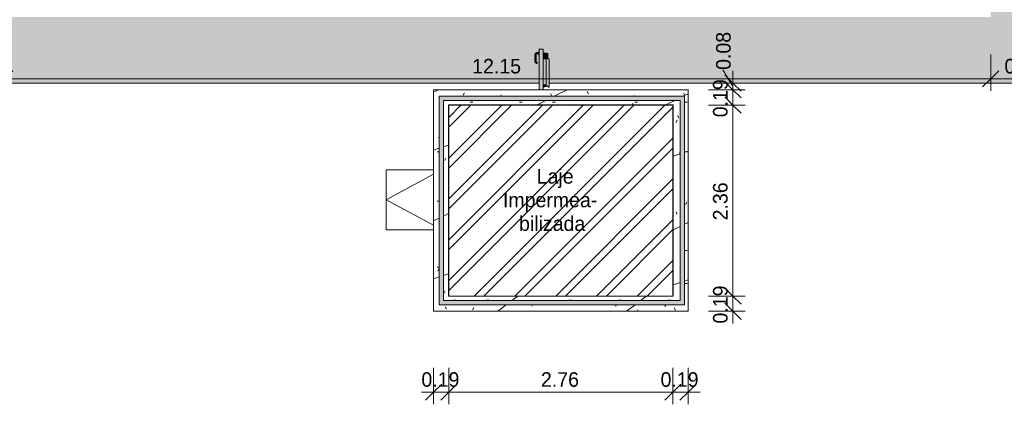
# Model space of a CAD drawing. Header units: millimetres. Extents: x -18260 to 188148, y -14086 to 2351883.
# Tile 240 of 256: x 111899 to 124035, y -14086 to -9344. Entities that reach past the tile are written whole.
import ezdxf

# ---------------------------------------------------------------- set-up
doc = ezdxf.new("R2010")
doc.units = ezdxf.units.MM
for name, color, linetype, lineweight in [('A-ANNO-DIMS', 211, 'Continuous', 9), ('A-ANNO-DIMS-100', 211, 'Continuous', 9), ('A-DOOR', 31, 'Continuous', 9), ('A-FLOR', 192, 'Continuous', 18), ('A-FLOR-PATT', 8, 'Continuous', 18), ('A-GLAZ', 151, 'Continuous', 9), ('A-ROOF', 132, 'Continuous', 9), ('A-ROOF-OTLN', 132, 'Continuous', 9), ('A-ROOF-PATT', 132, 'Continuous', 9), ('A-WALL', 113, 'Continuous', 18), ('G-ANNO-TEXT', 231, 'Continuous', 9)]:
    doc.layers.add(name, color=color, linetype=linetype, lineweight=lineweight)
doc.styles.add('Century Gothic_3', font='GOTHIC.TTF', dxfattribs={"height": 180})
doc.dimstyles.new('1_8mm_Century_Gothic', dxfattribs={"dimscale": 304.8, "dimtxt": 187.950289, "dimasz": 0.656168, "dimexe": 0.492126, "dimexo": 0.0625, "dimgap": 0.049213, "dimtad": 1, "dimlfac": 0.001, "dimrnd": 0.01, "dimzin": 0, "dimdsep": 46, "dimtxsty": 'Century Gothic_3', "dimblk1": 'OBLIQUE', "dimblk2": 'OBLIQUE', "dimsah": 1, "dimcen": 0.09, "dimdle": 0.492126, "dimazin": 0, "dimtfac": 1, "dimtdec": 4, "dimtix": 1, "dimtmove": 0, "dimatfit": 3, "dimfxl": 0.984252, "dimfxlon": 1, "dimtvp": 1, "dimtolj": 1, "dimtzin": 0, "dimarcsym": 2})
doc.dimstyles.new('1_8mm_Century_Gothic_1', dxfattribs={"dimscale": 304.8, "dimtxt": 187.950289, "dimasz": 0.656168, "dimexe": 0.492126, "dimexo": 0.0625, "dimgap": 0.049213, "dimtad": 1, "dimlfac": 0.001, "dimrnd": 0.01, "dimzin": 0, "dimdsep": 46, "dimtxsty": 'Century Gothic_3', "dimblk1": 'OBLIQUE', "dimblk2": 'OBLIQUE', "dimsah": 1, "dimcen": 0.09, "dimdle": 0.492126, "dimazin": 0, "dimtfac": 1, "dimtdec": 4, "dimtix": 1, "dimtmove": 2, "dimatfit": 3, "dimfxl": 0.984252, "dimfxlon": 1, "dimtvp": 1, "dimtolj": 1, "dimtzin": 0, "dimarcsym": 2})
doc.dimstyles.new('1_8mm_Century_Gothic_2', dxfattribs={"dimscale": 304.8, "dimtxt": 187.950289, "dimasz": 0.656168, "dimexe": 0.492126, "dimexo": 0.0625, "dimgap": 0.049213, "dimtad": 1, "dimlfac": 0.001, "dimrnd": 0.01, "dimzin": 0, "dimdsep": 46, "dimtxsty": 'Century Gothic_3', "dimblk1": 'OBLIQUE', "dimblk2": 'OBLIQUE', "dimsah": 1, "dimcen": 0.09, "dimdle": 0.492126, "dimazin": 0, "dimtfac": 1, "dimtdec": 4, "dimtix": 1, "dimtmove": 1, "dimatfit": 3, "dimfxl": 0.984252, "dimfxlon": 1, "dimtvp": 1, "dimtolj": 1, "dimtzin": 0, "dimarcsym": 2})

# ---------------------------------------------------------------- blocks, each defined once
blk = doc.blocks.new('CC_PORTA ABRIR_CORTA-FOGO_1 FOLHA LISA - FOLHA 0_60 x 1_80-V275-PLANTA DE IMPERMEABILIZAÇÃO - COBERTURA')
at = {"layer": 'A-DOOR', "lineweight": 5}
for color, points in [(71, [(-307, 455), (-300, 456), (-301, 530), (-315, 530), (-313, 455), (-309, 455)]), (71, [(-313, 530), (-301, 530), (-300, 530), (-294, 542), (-282, 549), (-282, 561), (-293, 560), (-299, 557), (-310, 545), (-313, 533)]), (71, [(-266, 547), (-266, 562), (-282, 561), (-282, 547)]), (71, [(-260, 555), (-260, 579), (-266, 579), (-266, 555)]), (71, [(-260, 531), (-260, 555), (-266, 555), (-266, 531)]), (255, [(-210, 103), (-210, 605), (-260, 605), (-260, 103)]), (256, [(-188, 524), (-170, 524), (-170, 556), (-210, 556), (-210, 524)]), (256, [(-170, 517), (-156, 517), (-158, 523), (-159, 524), (-210, 523), (-210, 517), (-184, 517)]), (256, [(-155, 495), (-156, 517), (-210, 517), (-210, 495), (-156, 495)]), (256, [(-188, 490), (-155, 490), (-156, 495), (-210, 495), (-210, 490), (-208, 490)]), (256, [(-210, 485), (-155, 486), (-156, 490), (-210, 490), (-210, 485)]), (256, [(-143, 136), (-140, 137), (-137, 140), (-137, 164), (-140, 164), (-140, 484), (-155, 487), (-155, 485), (-174, 485), (-174, 150), (-162, 149), (-145, 137)]), (256, [(-156, 506), (-153, 495), (-153, 554), (-170, 554), (-169, 524), (-158, 523), (-156, 519), (-156, 517)]), (256, [(-155, 491), (-154, 492), (-155, 491)]), (256, [(-140, 484), (-139, 485), (-155, 489), (-155, 488), (-141, 484)]), (71, [(-291, 429), (-287, 430), (-287, 442), (-287, 442), (-296, 446), (-301, 455), (-312, 455), (-313, 451), (-309, 440), (-300, 431), (-295, 430)]), (256, [(-210, 164), (-174, 164), (-174, 485), (-210, 485), (-210, 164)]), (256, [(-138, 164), (-139, 484), (-140, 484), (-139, 164), (-138, 164)]), (256, [(-210, 136), (-192, 143), (-174, 144), (-174, 164), (-210, 164), (-210, 143)])]:
    blk.add_hatch(color=color, dxfattribs=at).paths.add_polyline_path(points)
at = {"layer": 'A-DOOR', "color": 90, "lineweight": 5}
for p, q in [((-315, 530), (-315, 455)), ((-300, 455), (-300, 530)), ((-266, 562), (-282, 562)), ((-282, 547), (-266, 547)), ((-260, 580), (-266, 580)), ((-266, 555), (-266, 579)), ((-266, 531), (-266, 555)), ((-266, 530), (-260, 530)), ((-260, 103), (-260, 605)), ((-210, 605), (-260, 605)), ((-210, 605), (-210, 103)), ((-287, 442), (-287, 427)), ((-287, 427), (-287, 430)), ((-202, 138), (-208, 136)), ((-208, 136), (-208, 137)), ((-202, 138), (-202, 139)), ((-193, 141), (-201, 139)), ((-201, 139), (-193, 141)), ((-201, 139), (-196, 140)), ((-196, 140), (-201, 139)), ((-201, 139), (-201, 140)), ((-201, 139), (-201, 140)), ((-201, 139), (-201, 140)), ((-201, 139), (-201, 140)), ((-199, 140), (-198, 139)), ((-199, 140), (-198, 139)), ((-198, 141), (-198, 140)), ((-198, 140), (-198, 141)), ((-196, 140), (-198, 140)), ((-196, 140), (-198, 140)), ((-198, 140), (-196, 140)), ((-193, 142), (-197, 140)), ((-193, 141), (-197, 140)), ((-197, 140), (-193, 141)), ((-197, 141), (-196, 140)), ((-197, 141), (-197, 140)), ((-197, 140), (-197, 141)), ((-196, 140), (-197, 141)), ((-197, 140), (-197, 140)), ((-197, 140), (-197, 140)), ((-196, 140), (-196, 141)), ((-194, 142), (-193, 141)), ((-193, 141), (-194, 142)), ((-193, 142), (-193, 142))]:
    blk.add_line(p, q, dxfattribs=at)
at = {"layer": 'A-DOOR', "lineweight": 5}
for p, q in [((-210, 556), (-170, 556)), ((-170, 524), (-210, 524)), ((-210, 517), (-156, 517)), ((-210, 495), (-155, 495)), ((-170, 556), (-170, 524)), ((-169, 524), (-159, 524)), ((-155, 495), (-155, 490)), ((-138, 485), (-155, 490)), ((-154, 493), (-153, 493)), ((-154, 485), (-154, 491)), ((-154, 491), (-154, 489)), ((-153, 493), (-153, 554)), ((-210, 485), (-174, 485)), ((-210, 485), (-154, 485)), ((-174, 164), (-174, 485)), ((-154, 485), (-154, 485)), ((-138, 164), (-138, 485)), ((-174, 164), (-210, 164)), ((-210, 136), (-192, 143)), ((-192, 143), (-175, 143)), ((-174, 144), (-174, 164)), ((-174, 150), (-164, 150)), ((-162, 149), (-145, 137)), ((-143, 136), (-141, 136)), ((-137, 164), (-140, 164)), ((-139, 164), (-140, 164)), ((-137, 140), (-137, 164))]:
    blk.add_line(p, q, dxfattribs=at)
at = {"layer": 'A-DOOR', "color": 90, "lineweight": 5, "flags": 128}
for points in [[(-282, 562), (-283, 562), (-285, 562), (-286, 562), (-287, 562), (-288, 562), (-290, 562), (-291, 561), (-292, 561), (-293, 560), (-295, 560), (-296, 559), (-297, 559), (-298, 558), (-299, 558), (-300, 557), (-301, 556), (-302, 555), (-303, 554), (-304, 554), (-305, 553), (-306, 552), (-307, 551), (-308, 550), (-309, 549), (-309, 548), (-310, 546), (-311, 545), (-311, 544), (-312, 543), (-312, 542), (-313, 541), (-313, 539), (-313, 538), (-314, 537), (-314, 536), (-314, 534), (-314, 533), (-314, 532), (-315, 530), (-315, 530)], [(-300, 530), (-299, 531), (-299, 531), (-299, 532), (-299, 533), (-299, 533), (-299, 534), (-299, 535), (-299, 536), (-298, 536), (-298, 537), (-298, 537), (-298, 538), (-297, 539), (-297, 539), (-296, 540), (-296, 540), (-296, 541), (-295, 542), (-295, 542), (-294, 543), (-294, 543), (-293, 543), (-293, 544), (-292, 544), (-291, 545), (-291, 545), (-290, 545), (-290, 546), (-289, 546), (-288, 546), (-288, 547), (-287, 547), (-286, 547), (-286, 547), (-285, 547), (-284, 547), (-284, 547), (-283, 547), (-282, 547), (-282, 547)], [(-315, 455), (-314, 454), (-314, 453), (-314, 452), (-314, 451), (-314, 450), (-314, 448), (-313, 447), (-313, 446), (-313, 445), (-312, 444), (-312, 443), (-311, 442), (-311, 441), (-310, 440), (-310, 439), (-309, 439), (-308, 438), (-308, 437), (-307, 436), (-306, 435), (-305, 435), (-305, 434), (-304, 433), (-303, 432), (-302, 432), (-301, 431), (-300, 431), (-299, 430), (-298, 430), (-297, 429), (-296, 429), (-295, 429), (-294, 428), (-293, 428), (-292, 428), (-291, 428), (-289, 428), (-288, 428), (-287, 427), (-287, 427)], [(-287, 442), (-287, 442), (-288, 443), (-288, 443), (-289, 443), (-289, 443), (-290, 443), (-290, 443), (-291, 443), (-291, 443), (-292, 443), (-292, 444), (-293, 444), (-293, 444), (-294, 444), (-294, 445), (-294, 445), (-295, 445), (-295, 446), (-296, 446), (-296, 446), (-296, 447), (-297, 447), (-297, 447), (-297, 448), (-298, 448), (-298, 449), (-298, 449), (-298, 450), (-298, 450), (-299, 450), (-299, 451), (-299, 451), (-299, 452), (-299, 452), (-299, 453), (-299, 453), (-299, 454), (-299, 454), (-300, 455), (-300, 455)]]:
    blk.add_lwpolyline(points, dxfattribs=at)
at = {"layer": 'A-DOOR', "lineweight": 5, "flags": 128}
for points in [[(-156, 517), (-156, 506), (-155, 495)], [(-155, 556), (-155, 556), (-155, 556), (-155, 556), (-155, 556), (-155, 556), (-155, 556), (-154, 556), (-154, 556), (-154, 556), (-154, 556), (-154, 556), (-154, 556), (-154, 556), (-154, 556), (-154, 556), (-154, 556), (-154, 556), (-154, 556), (-154, 555), (-154, 555), (-154, 555), (-153, 555), (-153, 555), (-153, 555), (-153, 555), (-153, 555), (-153, 555), (-153, 555), (-153, 555), (-153, 555), (-153, 555), (-153, 555), (-153, 554), (-153, 554), (-153, 554), (-153, 554), (-153, 554), (-153, 554), (-153, 554), (-153, 554)]]:
    blk.add_lwpolyline(points, dxfattribs=at)
at = {"layer": 'A-DOOR', "lineweight": 5}
for centre, radius, start, end in [((-175, 144), 1, 270, 0), ((-164, 146), 4, 53.5969, 90), ((-143, 140), 4, 233.5969, 270), ((-141, 140), 4, 270, 360)]:
    blk.add_arc(centre, radius, start, end, dxfattribs=at)
for points, knots in [([(-159, 524), (-158, 524), (-158, 524), (-157, 522), (-157, 520), (-156, 518), (-156, 517)], [0, 0, 0, 0, 0.333333, 0.5, 0.666667, 1, 1, 1, 1]), ([(-155, 490), (-155, 489), (-155, 488), (-155, 487), (-155, 486), (-154, 485), (-154, 485), (-154, 485)], [0, 0, 0, 0, 0.285714, 0.428571, 0.571429, 0.785714, 1, 1, 1, 1]), ([(-154, 491), (-154, 491), (-154, 492), (-154, 492), (-154, 493), (-154, 493), (-154, 493)], [0, 0, 0, 0, 0.2857143, 0.4285714, 0.5714286, 0.7142857, 0.7142857, 0.7142857, 0.7142857]), ([(-154, 493), (-154, 493), (-154, 493), (-154, 492), (-154, 492), (-154, 491), (-154, 491)], [0.2857143, 0.2857143, 0.2857143, 0.2857143, 0.4285714, 0.5714286, 0.7857143, 1, 1, 1, 1]), ([(-140, 484), (-140, 484), (-140, 484), (-139, 484), (-139, 484), (-139, 484), (-139, 485), (-138, 485), (-138, 485), (-138, 485), (-138, 485), (-138, 485)], [0, 0, 0, 0, 0.166667, 0.25, 0.333333, 0.416667, 0.5, 0.583333, 0.666667, 0.833333, 1, 1, 1, 1])]:
    blk.add_open_spline(points, degree=3, knots=knots, dxfattribs=at)
blk = doc.blocks.new('CHAPIM4 - CHAPIM-4615741-PLANTA DE IMPERMEABILIZAÇÃO - COBERTURA')
at = {"layer": 'A-ROOF-PATT', "lineweight": 5}
h = blk.add_hatch(dxfattribs=at)
h.set_pattern_fill('FP_31', color=71, style=0, pattern_type=2)
h.set_pattern_definition([(0, (2e-05, -3e-05), (812.8, 203.2), [33.528, -576.072, 33.528, -576.072, -3251.2]), (0, (2e-05, -3e-05), (812.8, 203.2), [-1219.2, 33.528, -1185.672, 33.528, -576.072, -1422.4]), (0, (2e-05, -3e-05), (812.8, 203.2), [-3048, 33.528, -372.872, 33.528, -982.472]), (120, (304.8, 101.6), (-582.3764, 602.3054), [33.528, -576.072, 33.528, -576.072, -3251.2]), (120, (304.8, 101.6), (-582.3764, 602.3054), [-1219.2, 33.528, -1185.672, 33.528, -576.072, -1422.4]), (120, (304.8, 101.6), (-582.3764, 602.3054), [-3048, 33.528, -372.872, 33.528, -982.472]), (240, (406.4, 508), (-230.4236, -805.5054), [33.528, -576.072, 33.528, -576.072, -3251.2]), (240, (406.4, 508), (-230.4236, -805.5054), [-1219.2, 33.528, -1185.672, 33.528, -576.072, -1422.4]), (240, (406.4, 508), (-230.4236, -805.5054), [-3048, 33.528, -372.872, 33.528, -982.472])])
h.paths.add_polyline_path([(15659, -12939), (16539, -12939), (16539, -10208), (13403, -10208), (13403, -12939), (13590, -12939)])
h.paths.add_polyline_path([(16494, -12859), (13472, -12859), (13472, -10288), (16494, -10288), (16494, -12808)])
h.paths.add_polyline_path([(16408, -12808), (16443, -12808), (16443, -10339), (13523, -10339), (13523, -12808), (16360, -12808)])
h.paths.add_polyline_path([(15659, -12754), (13588, -12754), (13588, -10393), (16354, -10393), (16354, -12754), (16351, -12754)])
h = blk.add_hatch(dxfattribs=at)
h.set_pattern_fill('FP_30', color=71, style=0, pattern_type=2)
h.set_pattern_definition([(216.87, (635, 1587.5), (4762.4943, 3175.0085), [793.75, -7143.75]), (206.565, (1587.5, 1111.25), (-1587.501, -1587.5), [1774.88, -1774.88]), (198.435, (1587.5, 317.5), (-3174.997, -1587.503), [1004.02, -4016.09])])
h.paths.add_polyline_path([(15659, -12939), (16539, -12939), (16539, -10208), (13403, -10208), (13403, -12939), (13590, -12939)])
h.paths.add_polyline_path([(16494, -12859), (13472, -12859), (13472, -10288), (16494, -10288), (16494, -12808)])
h.paths.add_polyline_path([(16408, -12808), (16443, -12808), (16443, -10339), (13523, -10339), (13523, -12808), (16360, -12808)])
h.paths.add_polyline_path([(15659, -12754), (13588, -12754), (13588, -10393), (16354, -10393), (16354, -12754), (16351, -12754)])
at = {"layer": 'A-ROOF-OTLN', "color": 90, "lineweight": 5}
for p, q in [((13403, -10208), (16539, -10208)), ((13403, -12939), (13403, -10208)), ((16539, -10208), (16539, -12939)), ((16354, -10393), (13588, -10393)), ((13588, -10393), (13588, -12754)), ((16354, -12754), (16354, -10393)), ((16354, -12754), (13588, -12754)), ((16539, -12939), (13403, -12939))]:
    blk.add_line(p, q, dxfattribs=at)
blk = doc.blocks.new('FX-HRT-JANELA_MAXIM-AR-1FL - 80x80cm-1FL-ALU-3_0cmFolha-V276-PLANTA DE IMPERMEABILIZAÇÃO - COBERTURA')
at = {"layer": 'A-GLAZ', "color": 90, "lineweight": 5}
for p, q in [((-370, 685), (370, 685)), ((-370, 103), (-370, 685)), ((-315, 103), (0, 685)), ((315, 103), (0, 685)), ((370, 685), (370, 103))]:
    blk.add_line(p, q, dxfattribs=at)
blk = doc.blocks.new('BE-PMSa-MOD-ARQ-CONEXAODOFUTURO-EX-000-R_rvt-3-PLANTA DE IMPERMEABILIZAÇÃO - COBERTURA')
at = {"layer": 'A-FLOR-PATT', "lineweight": 5}
h = blk.add_hatch(dxfattribs=at)
h.set_pattern_fill('FP_2', color=55, style=0, pattern_type=2)
h.set_pattern_definition([(0, (0, 0), (812.8, 203.2), [33.528, -576.072, 33.528, -576.072, -3251.2]), (0, (0, 0), (812.8, 203.2), [-1219.2, 33.528, -1185.672, 33.528, -576.072, -1422.4]), (0, (0, 0), (812.8, 203.2), [-3048, 33.528, -372.872, 33.528, -982.472]), (120, (304.8, 101.6), (-582.3764, 602.3054), [33.528, -576.072, 33.528, -576.072, -3251.2]), (120, (304.8, 101.6), (-582.3764, 602.3054), [-1219.2, 33.528, -1185.672, 33.528, -576.072, -1422.4]), (120, (304.8, 101.6), (-582.3764, 602.3054), [-3048, 33.528, -372.872, 33.528, -982.472]), (240, (406.4, 508), (-230.4236, -805.5054), [33.528, -576.072, 33.528, -576.072, -3251.2]), (240, (406.4, 508), (-230.4236, -805.5054), [-1219.2, 33.528, -1185.672, 33.528, -576.072, -1422.4]), (240, (406.4, 508), (-230.4236, -805.5054), [-3048, 33.528, -372.872, 33.528, -982.472])])
h.paths.add_polyline_path([(21231, -10126), (21231, 5919), (12004, 5918), (12004, 5447), (20269, 5447), (20269, 4281), (20299, 4281), (20299, 1531), (20269, 1531), (20269, 1144), (20299, 1144), (20299, -1606), (20269, -1606), (20269, -2040), (20299, -2040), (20299, -4790), (20269, -4790), (20269, -5274), (20299, -5274), (20299, -8024), (20269, -8024), (20269, -9313), (8116, -9313), (8116, -9126), (2121, -9126), (2121, -9313), (1851, -9313), (1851, -9126), (-4144, -9126), (-4144, -9313), (-16600, -9313), (-16600, -9309), (-16627, -9309), (-16627, -7987), (-16657, -7987), (-16656, -5237), (-16627, -5237), (-16627, -4803), (-16657, -4803), (-16656, -2053), (-16627, -2053), (-16627, -1621), (-16657, -1621), (-16656, 1129), (-16627, 1129), (-16627, 1534), (-16657, 1534), (-16656, 4292), (-16627, 4292), (-16627, 5479), (-16357, 5479), (-16357, 5447), (-8031, 5447), (-8031, 5919), (-17589, 5919), (-17589, -10126), (14705, -10126), (14705, -9780), (14699, -9780), (14699, -9763), (14682, -9764), (14671, -9768), (14666, -9781), (14666, -9856), (14671, -9865), (14677, -9868), (14678, -9869), (14678, -9881), (14674, -9882), (14663, -9878), (14654, -9869), (14652, -9860), (14652, -9856), (14651, -9856), (14652, -9781), (14654, -9770), (14655, -9764), (14667, -9753), (14683, -9748), (14699, -9748), (14699, -9732), (14705, -9732), (14705, -9706), (14755, -9706), (14755, -9755), (14795, -9755), (14796, -9757), (14812, -9757), (14811, -9816), (14810, -9816), (14811, -9818), (14811, -9819), (14811, -9821), (14827, -9827), (14827, -10126), (20089, -10126)])
h.paths.add_polyline_path([(14666, -9781), (14666, -9780), (14665, -9781)])
at = {"layer": 'A-WALL', "lineweight": 5}
for points in [[(13588, -12751), (13590, -12751), (13590, -10393), (13588, -10393), (13588, -12751)], [(16354, -10396), (16354, -10393), (13590, -10393), (13590, -10396), (16351, -10396)], [(16354, -12754), (16354, -10396), (16351, -10396), (16351, -12754)], [(15659, -12754), (16351, -12754), (16351, -12751), (13588, -12751), (13588, -12754), (15105, -12754)]]:
    blk.add_hatch(color=254, dxfattribs=at).paths.add_polyline_path(points)
at = {"layer": 'A-FLOR', "color": 250, "lineweight": 5}
for p, q in [((-17589, -10126), (14705, -10126)), ((14827, -10126), (21231, -10126))]:
    blk.add_line(p, q, dxfattribs=at)
at = {"layer": 'A-WALL', "color": 250, "lineweight": 5}
for p, q in [((13590, -10396), (13590, -12751)), ((16351, -10396), (13590, -10396)), ((16351, -12751), (16351, -10396)), ((13590, -12751), (16351, -12751))]:
    blk.add_line(p, q, dxfattribs=at)
at = {"layer": 'A-DOOR', "color": 250, "lineweight": 5}
blk.add_blockref('CC_PORTA ABRIR_CORTA-FOGO_1 FOLHA LISA - FOLHA 0_60 x 1_80-V275-PLANTA DE IMPERMEABILIZAÇÃO - COBERTURA', (14965, -10311), dxfattribs=at)
at = {"layer": 'A-GLAZ', "color": 250, "lineweight": 5, "rotation": 90.00000000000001}
blk.add_blockref('FX-HRT-JANELA_MAXIM-AR-1FL - 80x80cm-1FL-ALU-3_0cmFolha-V276-PLANTA DE IMPERMEABILIZAÇÃO - COBERTURA', (13505, -11564), dxfattribs=at)
at = {"layer": 'A-ROOF', "color": 250, "lineweight": 5}
blk.add_blockref('CHAPIM4 - CHAPIM-4615741-PLANTA DE IMPERMEABILIZAÇÃO - COBERTURA', (0, 0), dxfattribs=at)
blk = doc.blocks.new('DIMBLOCK21-PLANTA DE IMPERMEABILIZAÇÃO - COBERTURA')
at = {"layer": 'A-ANNO-DIMS-100', "transparency": 16777216}
for p, q in [((111714, -9773), (111714, -10223)), ((111714, -10073), (111714, -9773)), ((123867, -9773), (123867, -10223)), ((123867, -10073), (123867, -9773)), ((111714, -10073), (111814, -9973)), ((123867, -10073), (123967, -9973)), ((111714, -10073), (111614, -10173)), ((111714, -10073), (123867, -10073)), ((123867, -10073), (123767, -10173))]:
    blk.add_line(p, q, dxfattribs=at)
at = {"layer": 'A-ANNO-DIMS-100', "color": 0, "transparency": 16777216, "insert": (117476, -9827), "char_height": 180, "width": 755.38, "attachment_point": 1, "line_spacing_factor": 0.984502, "style": 'Century Gothic_3'}
blk.add_mtext('12.15', dxfattribs=at)
blk = doc.blocks.new('_Oblique')
at = {"color": 0, "linetype": 'ByBlock', "lineweight": -2}
blk.add_line((-0.5, -0.5), (0.5, 0.5), dxfattribs=at)
blk = doc.blocks.new('DIMBLOCK22-PLANTA DE IMPERMEABILIZAÇÃO - COBERTURA')
at = {"layer": 'A-ANNO-DIMS-100', "transparency": 16777216}
for p, q in [((123867, -9773), (123867, -10223)), ((123867, -10073), (123867, -9773)), ((124829, -9773), (124829, -10223)), ((124829, -10073), (124829, -9773)), ((123867, -10073), (123967, -9973)), ((124829, -10073), (124929, -9973)), ((123867, -10073), (123767, -10173)), ((123867, -10073), (124829, -10073)), ((124829, -10073), (124729, -10173))]:
    blk.add_line(p, q, dxfattribs=at)
at = {"layer": 'A-ANNO-DIMS-100', "color": 0, "transparency": 16777216, "insert": (124037, -9827), "char_height": 180, "width": 587.12, "attachment_point": 1, "line_spacing_factor": 0.984502, "style": 'Century Gothic_3'}
blk.add_mtext('0.96', dxfattribs=at)
blk = doc.blocks.new('DIMBLOCK28-PLANTA DE IMPERMEABILIZAÇÃO - COBERTURA')
at = {"layer": 'A-ANNO-DIMS-100', "transparency": 16777216}
for p, q in [((120690, -12751), (120590, -12651)), ((120390, -12751), (120840, -12751)), ((120690, -12751), (120390, -12751)), ((120690, -12939), (120590, -12839)), ((120690, -13089), (120690, -12751)), ((120690, -12751), (120790, -12851)), ((120390, -12939), (120840, -12939)), ((120690, -12939), (120390, -12939)), ((120690, -12939), (120790, -13039))]:
    blk.add_line(p, q, dxfattribs=at)
at = {"layer": 'A-ANNO-DIMS-100', "color": 0, "transparency": 16777216, "insert": (120444, -13090), "char_height": 180, "width": 587.12, "attachment_point": 1, "rotation": 90, "line_spacing_factor": 0.984502, "style": 'Century Gothic_3'}
blk.add_mtext('0.19', dxfattribs=at)
blk = doc.blocks.new('DIMBLOCK29-PLANTA DE IMPERMEABILIZAÇÃO - COBERTURA')
at = {"layer": 'A-ANNO-DIMS-100', "transparency": 16777216}
for p, q in [((120690, -10396), (120590, -10296)), ((120390, -10396), (120840, -10396)), ((120690, -10396), (120390, -10396)), ((120690, -12751), (120690, -10396)), ((120690, -10396), (120790, -10496)), ((120690, -12751), (120590, -12651)), ((120390, -12751), (120840, -12751)), ((120690, -12751), (120390, -12751)), ((120690, -12751), (120790, -12851))]:
    blk.add_line(p, q, dxfattribs=at)
at = {"layer": 'A-ANNO-DIMS-100', "color": 0, "transparency": 16777216, "insert": (120444, -11818), "char_height": 180, "width": 587.12, "attachment_point": 1, "rotation": 90, "line_spacing_factor": 0.984502, "style": 'Century Gothic_3'}
blk.add_mtext('2.36', dxfattribs=at)
blk = doc.blocks.new('DIMBLOCK30-PLANTA DE IMPERMEABILIZAÇÃO - COBERTURA')
at = {"layer": 'A-ANNO-DIMS-100', "transparency": 16777216}
for p, q in [((120690, -10208), (120590, -10108)), ((120390, -10208), (120840, -10208)), ((120690, -10208), (120390, -10208)), ((120690, -10396), (120590, -10296)), ((120690, -10396), (120690, -10208)), ((120690, -10208), (120790, -10308)), ((120390, -10396), (120840, -10396)), ((120690, -10396), (120390, -10396)), ((120690, -10396), (120790, -10496))]:
    blk.add_line(p, q, dxfattribs=at)
at = {"layer": 'A-ANNO-DIMS-100', "color": 0, "transparency": 16777216, "insert": (120444, -10547), "char_height": 180, "width": 587.12, "attachment_point": 1, "rotation": 90, "line_spacing_factor": 0.984502, "style": 'Century Gothic_3'}
blk.add_mtext('0.19', dxfattribs=at)
blk = doc.blocks.new('DIMBLOCK31-PLANTA DE IMPERMEABILIZAÇÃO - COBERTURA')
at = {"layer": 'A-ANNO-DIMS-100', "transparency": 16777216}
for p, q in [((120565, -9963), (120690, -10167)), ((120565, -9963), (120565, -9963)), ((120690, -10126), (120590, -10026)), ((120690, -10208), (120690, -9976)), ((120390, -10126), (120840, -10126)), ((120690, -10126), (120390, -10126)), ((120690, -10208), (120590, -10108)), ((120690, -10126), (120790, -10226)), ((120390, -10208), (120840, -10208)), ((120690, -10208), (120390, -10208)), ((120690, -10208), (120790, -10308))]:
    blk.add_line(p, q, dxfattribs=at)
at = {"layer": 'A-ANNO-DIMS-100', "color": 0, "transparency": 16777216, "insert": (120482, -9963), "char_height": 180, "width": 587.12, "attachment_point": 1, "rotation": 90, "line_spacing_factor": 0.984502, "style": 'Century Gothic_3'}
blk.add_mtext('0.08', dxfattribs=at)
blk = doc.blocks.new('DIMBLOCK32-PLANTA DE IMPERMEABILIZAÇÃO - COBERTURA')
at = {"layer": 'A-ANNO-DIMS-100', "transparency": 16777216}
for p, q in [((117001, -13636), (117001, -14086)), ((117001, -13936), (117001, -13636)), ((117188, -13636), (117188, -14086)), ((117188, -13936), (117188, -13636)), ((116851, -13936), (117188, -13936)), ((117001, -13936), (116901, -14036)), ((117001, -13936), (117101, -13836)), ((117188, -13936), (117088, -14036)), ((117188, -13936), (117288, -13836))]:
    blk.add_line(p, q, dxfattribs=at)
at = {"layer": 'A-ANNO-DIMS-100', "color": 0, "transparency": 16777216, "insert": (116850, -13690), "char_height": 180, "width": 587.12, "attachment_point": 1, "line_spacing_factor": 0.984502, "style": 'Century Gothic_3'}
blk.add_mtext('0.19', dxfattribs=at)
blk = doc.blocks.new('DIMBLOCK33-PLANTA DE IMPERMEABILIZAÇÃO - COBERTURA')
at = {"layer": 'A-ANNO-DIMS-100', "transparency": 16777216}
for p, q in [((117188, -13636), (117188, -14086)), ((117188, -13936), (117188, -13636)), ((119949, -13636), (119949, -14086)), ((119949, -13936), (119949, -13636)), ((117188, -13936), (117088, -14036)), ((117188, -13936), (117288, -13836)), ((117188, -13936), (119949, -13936)), ((119949, -13936), (119849, -14036)), ((119949, -13936), (120049, -13836))]:
    blk.add_line(p, q, dxfattribs=at)
at = {"layer": 'A-ANNO-DIMS-100', "color": 0, "transparency": 16777216, "insert": (118324, -13690), "char_height": 180, "width": 587.12, "attachment_point": 1, "line_spacing_factor": 0.984502, "style": 'Century Gothic_3'}
blk.add_mtext('2.76', dxfattribs=at)
blk = doc.blocks.new('DIMBLOCK34-PLANTA DE IMPERMEABILIZAÇÃO - COBERTURA')
at = {"layer": 'A-ANNO-DIMS-100', "transparency": 16777216}
for p, q in [((119949, -13636), (119949, -14086)), ((119949, -13936), (119949, -13636)), ((120137, -13636), (120137, -14086)), ((120137, -13936), (120137, -13636)), ((119949, -13936), (119849, -14036)), ((119949, -13936), (120049, -13836)), ((119949, -13936), (120287, -13936)), ((120137, -13936), (120037, -14036)), ((120137, -13936), (120237, -13836))]:
    blk.add_line(p, q, dxfattribs=at)
at = {"layer": 'A-ANNO-DIMS-100', "color": 0, "transparency": 16777216, "insert": (119798, -13690), "char_height": 180, "width": 587.12, "attachment_point": 1, "line_spacing_factor": 0.984502, "style": 'Century Gothic_3'}
blk.add_mtext('0.19', dxfattribs=at)

msp = doc.modelspace()

# ---------------------------------------------------------------- hatches: boundary and pattern name
at = {"layer": 'A-FLOR'}
h = msp.add_hatch(dxfattribs=at)
h.set_pattern_fill('FP_1', color=214, style=0, pattern_type=2)
h.set_pattern_definition([(45, (103597.8, 0), (-251.447, 251.447), []), (45, (103597.8, 381), (-251.447, 251.447), [])])
h.paths.add_polyline_path([(117188.184, -12751.388), (119949.253, -12751.388), (119949.253, -10395.738), (117188.184, -10395.738), (117188.184, -10792.221)])
at = {"layer": 'A-WALL', "lineweight": 5}
for points in [[(117120.849, -12807.858), (117120.849, -10287.858), (117069.849, -10287.858), (117069.849, -12807.858)], [(119256.712, -10338.858), (120040.849, -10338.858), (120040.849, -10287.858), (117120.849, -10287.858), (117120.849, -10338.858), (119084.312, -10338.858)], [(120079.253, -12807.858), (120091.849, -12807.858), (120091.849, -10287.858), (120040.849, -10287.858), (120040.849, -12807.858)], [(119949.253, -12858.858), (120091.849, -12858.858), (120091.849, -12807.858), (117069.849, -12807.858), (117069.849, -12858.858), (119729.048, -12858.858)]]:
    msp.add_hatch(color=256, dxfattribs=at).paths.add_polyline_path(points)

# ---------------------------------------------------------------- linework, layer by layer
at = {"layer": 'A-WALL'}
for p, q in [((117069.849, -12858.858), (117069.849, -10287.858)), ((117069.849, -10287.858), (120091.849, -10287.858)), ((120091.849, -10287.858), (120091.849, -12858.858)), ((117120.849, -10338.858), (117120.849, -12807.858)), ((120040.849, -10338.858), (117120.849, -10338.858)), ((120040.849, -12807.858), (120040.849, -10338.858)), ((120091.849, -12858.858), (117069.849, -12858.858)), ((117120.849, -12807.858), (120040.849, -12807.858))]:
    msp.add_line(p, q, dxfattribs=at)

# ---------------------------------------------------------------- block references
at = {"color": 50, "lineweight": 5}
msp.add_blockref('BE-PMSa-MOD-ARQ-CONEXAODOFUTURO-EX-000-R_rvt-3-PLANTA DE IMPERMEABILIZAÇÃO - COBERTURA', (103597.796, 0), dxfattribs=at)

# ---------------------------------------------------------------- texts
at = {"layer": 'G-ANNO-TEXT', "color": 7, "char_height": 180, "attachment_point": 1, "style": 'Century Gothic_3'}
for s, insert, width in [('Laje', (118271.829, -11185.602), 585.23187), ('Impermea-', (117855.11, -11476.644), 1595.35812), ('bilizada', (118053.548, -11767.685), 1122.3625)]:
    msp.add_mtext(s, dxfattribs=dict(at, insert=insert, width=width))

# ---------------------------------------------------------------- dimensions: what is measured, and where the dimension line sits
at = {"layer": 'A-ANNO-DIMS'}
dim = msp.add_linear_dim(base=(120690.006, -10125.841), p1=(120390.006, -10208.238), p2=(120390.006, -10125.841), angle=90, dimstyle='1_8mm_Century_Gothic_2', override={"dimpost": '<>', "dimfxl": 82.396565}, dxfattribs=at)
dim.commit()
dim.dimension.update_dxf_attribs({"geometry": 'DIMBLOCK31-PLANTA DE IMPERMEABILIZAÇÃO - COBERTURA', "text_midpoint": (120602.437, -9669.126), "dimtype": 160, "text_rotation": 90})
for base, p1, p2, override, picture, middle in [((123867.183, -10072.844), (111714.18, -9772.844), (123867.183, -9772.844), {"dimpost": '<>', "dimfxl": 12153.003489}, 'DIMBLOCK21-PLANTA DE IMPERMEABILIZAÇÃO - COBERTURA', (117790.681, -9963.316)), ((117188.184, -13936.034), (117000.684, -13636.034), (117188.184, -13636.034), {"dimpost": '<>', "dimfxl": 187.5}, 'DIMBLOCK32-PLANTA DE IMPERMEABILIZAÇÃO - COBERTURA', (117094.434, -13826.507)), ((119949.253, -13936.034), (117188.184, -13636.034), (119949.253, -13636.034), {"dimpost": '<>', "dimfxl": 2761.068396}, 'DIMBLOCK33-PLANTA DE IMPERMEABILIZAÇÃO - COBERTURA', (118568.718, -13826.507)), ((120136.753, -13936.034), (119949.253, -13636.034), (120136.753, -13636.034), {"dimpost": '<>', "dimfxl": 187.5}, 'DIMBLOCK34-PLANTA DE IMPERMEABILIZAÇÃO - COBERTURA', (120043.003, -13826.507))]:
    dim = msp.add_linear_dim(base=base, p1=p1, p2=p2, dimstyle='1_8mm_Century_Gothic', override=override, dxfattribs=at)
    dim.commit()
    dim.dimension.update_dxf_attribs({"geometry": picture, "text_midpoint": middle})
dim = msp.add_linear_dim(base=(124829.182, -10072.844), p1=(123867.183, -9772.844), p2=(124829.182, -9772.844), dimstyle='1_8mm_Century_Gothic_1', override={"dimpost": '<>', "dimfxl": 961.998313}, dxfattribs=at)
dim.commit()
dim.dimension.update_dxf_attribs({"geometry": 'DIMBLOCK22-PLANTA DE IMPERMEABILIZAÇÃO - COBERTURA', "text_midpoint": (124330.675, -9947.127), "dimtype": 160})
for base, p1, p2, override, picture, middle in [((120690.006, -10208.238), (120390.006, -10395.738), (120390.006, -10208.238), {"dimpost": '<>', "dimfxl": 187.5}, 'DIMBLOCK30-PLANTA DE IMPERMEABILIZAÇÃO - COBERTURA', (120580.479, -10301.988)), ((120690.006, -10395.738), (120390.006, -12751.388), (120390.006, -10395.738), {"dimpost": '<>', "dimfxl": 2355.650907}, 'DIMBLOCK29-PLANTA DE IMPERMEABILIZAÇÃO - COBERTURA', (120580.479, -11573.563)), ((120690.006, -12751.388), (120390.006, -12938.888), (120390.006, -12751.388), {"dimpost": '<>', "dimfxl": 187.5}, 'DIMBLOCK28-PLANTA DE IMPERMEABILIZAÇÃO - COBERTURA', (120580.479, -12845.138))]:
    dim = msp.add_linear_dim(base=base, p1=p1, p2=p2, angle=90, dimstyle='1_8mm_Century_Gothic', override=override, dxfattribs=at)
    dim.commit()
    dim.dimension.update_dxf_attribs({"geometry": picture, "text_midpoint": middle})

doc.saveas('drawing.dxf')
